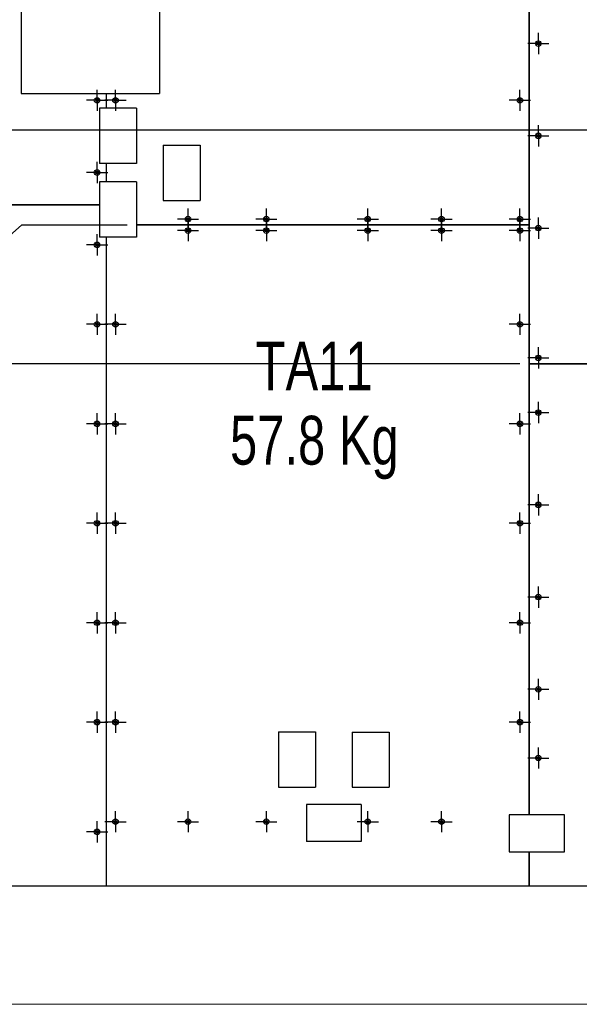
# Model space of a CAD drawing. Header units: millimetres. Extents: x 0 to 1189, y 0 to 841.
# Tile 6 of 18: x 180 to 240, y 621 to 728. Entities that reach past the tile are written whole.
import ezdxf

# ---------------------------------------------------------------- set-up
doc = ezdxf.new("R2010")
doc.units = ezdxf.units.MM
doc.linetypes.add('CENTERX2', pattern=[20.32, 12.7, -2.54, 2.54, -2.54])
for name, color, linetype in [('COTES', 1, 'Continuous'), ('NOTES', 6, 'Continuous'), ('TRAIT-MIXTES', 3, 'CENTERX2')]:
    doc.layers.add(name, color=color, linetype=linetype)
doc.layers.add('TRAIT-FORT', color=4, linetype='Continuous', lineweight=25)
doc.styles.add('SLDTEXTSTYLE0', font='TXT', dxfattribs={"width": 0.75})
doc.dimstyles.new('SLDDIMSTYLE1', dxfattribs={"dimtxt": 3, "dimasz": 2, "dimexe": 0, "dimexo": 0.0625, "dimgap": 0.75, "dimtad": 0, "dimtih": 1, "dimtoh": 1, "dimdec": 0, "dimlfac": 20, "dimrnd": 1e-09, "dimzin": 12, "dimdsep": 46, "dimtxsty": 'SLDTEXTSTYLE0', "dimsah": 1, "dimcen": 0.09, "dimadec": 0, "dimazin": 3, "dimtfac": 1, "dimtdec": 0, "dimtofl": 0, "dimtmove": 0, "dimatfit": 3, "dimfxl": 1, "dimfrac": 2, "dimtolj": 1, "dimtzin": 12, "dimarcsym": 0})

# ---------------------------------------------------------------- blocks, each defined once
blk = doc.blocks.new('_D_10')
at = {"layer": 'COTES', "color": 1, "transparency": 16777216}
for p, q in [((27.15, 726.09), (27.15, 715.99)), ((263, 715.99), (26.15, 715.99)), ((263, 715.99), (268, 710.99)), ((268, 710.99), (290.96, 710.99))]:
    blk.add_line(p, q, dxfattribs=at)
blk.add_solid([(27.15, 715.99), (27.65, 717.99), (26.65, 717.99)], dxfattribs=at)
at = {"layer": 'COTES', "color": 1, "transparency": 16777216, "insert": (17.29, 717.48), "char_height": 3, "attachment_point": 1, "style": 'SLDTEXTSTYLE0'}
blk.add_mtext('1556', dxfattribs=at)
blk = doc.blocks.new('_D_12')
at = {"layer": 'COTES', "color": 1, "transparency": 16777216}
for p, q in [((27.15, 708.36), (27.15, 701.3)), ((174.83, 701.3), (179.83, 705.74)), ((179.83, 705.74), (191.25, 705.74)), ((174.83, 701.3), (26.15, 701.3))]:
    blk.add_line(p, q, dxfattribs=at)
blk.add_solid([(27.15, 701.3), (27.65, 703.3), (26.65, 703.3)], dxfattribs=at)
at = {"layer": 'COTES', "color": 1, "transparency": 16777216, "insert": (17.29, 702.79), "char_height": 3, "attachment_point": 1, "style": 'SLDTEXTSTYLE0'}
blk.add_mtext('1661', dxfattribs=at)
blk = doc.blocks.new('_D_13')
at = {"layer": 'COTES', "color": 1, "transparency": 16777216}
for p, q in [((27.15, 701.3), (27.15, 690.69)), ((233.86, 690.69), (26.15, 690.69))]:
    blk.add_line(p, q, dxfattribs=at)
blk.add_solid([(27.15, 690.69), (27.65, 692.69), (26.65, 692.69)], dxfattribs=at)
at = {"layer": 'COTES', "color": 1, "transparency": 16777216, "insert": (17.29, 692.18), "char_height": 3, "attachment_point": 1, "style": 'SLDTEXTSTYLE0'}
blk.add_mtext('1962', dxfattribs=at)
blk = doc.blocks.new('SW_NOTE_9')
at = {"layer": 'NOTES', "color": 0, "char_height": 5.292, "attachment_point": 2, "style": 'SLDTEXTSTYLE0'}
for s, insert in [('TA11', (8.02, 6.82)), ('57.8 Kg', (8.04, -1.23))]:
    blk.add_mtext(s, dxfattribs=dict(at, insert=insert))
blk = doc.blocks.new('SW_CENTERMARKSYMBOL_32')
at = {"layer": 'TRAIT-MIXTES', "color": 0}
for p, q in [((0, 1), (0, 1.15)), ((-1, 0), (-1.15, 0)), ((0, 0), (-1, 0)), ((0, 0), (0, 1)), ((0, 0), (0, -1)), ((0, 0), (1, 0)), ((1, 0), (1.15, 0)), ((0, -1), (0, -1.15))]:
    blk.add_line(p, q, dxfattribs=at)
blk = doc.blocks.new('SW_CENTERMARKSYMBOL_35')
at = {"layer": 'TRAIT-MIXTES', "color": 0}
for p, q in [((0, 1), (0, 1.15)), ((-1, 0), (-1.15, 0)), ((0, 0), (-1, 0)), ((0, 0), (0, 1)), ((0, 0), (0, -1)), ((0, 0), (1, 0)), ((1, 0), (1.15, 0)), ((0, -1), (0, -1.15))]:
    blk.add_line(p, q, dxfattribs=at)
blk = doc.blocks.new('SW_CENTERMARKSYMBOL_36')
at = {"layer": 'TRAIT-MIXTES', "color": 0}
for p, q in [((0, 1), (0, 1.15)), ((-1, 0), (-1.15, 0)), ((0, 0), (-1, 0)), ((0, 0), (0, 1)), ((0, 0), (0, -1)), ((0, 0), (1, 0)), ((1, 0), (1.15, 0)), ((0, -1), (0, -1.15))]:
    blk.add_line(p, q, dxfattribs=at)
blk = doc.blocks.new('SW_CENTERMARKSYMBOL_37')
at = {"layer": 'TRAIT-MIXTES', "color": 0}
for p, q in [((0, 1), (0, 1.15)), ((-1, 0), (-1.15, 0)), ((0, 0), (-1, 0)), ((0, 0), (0, 1)), ((0, 0), (0, -1)), ((0, 0), (1, 0)), ((1, 0), (1.15, 0)), ((0, -1), (0, -1.15))]:
    blk.add_line(p, q, dxfattribs=at)
blk = doc.blocks.new('SW_CENTERMARKSYMBOL_38')
at = {"layer": 'TRAIT-MIXTES', "color": 0}
for p, q in [((0, 1), (0, 1.15)), ((-1, 0), (-1.15, 0)), ((0, 0), (-1, 0)), ((0, 0), (0, 1)), ((0, 0), (0, -1)), ((0, 0), (1, 0)), ((1, 0), (1.15, 0)), ((0, -1), (0, -1.15))]:
    blk.add_line(p, q, dxfattribs=at)
blk = doc.blocks.new('SW_CENTERMARKSYMBOL_39')
at = {"layer": 'TRAIT-MIXTES', "color": 0}
for p, q in [((0, 1), (0, 1.15)), ((-1, 0), (-1.15, 0)), ((0, 0), (-1, 0)), ((0, 0), (0, 1)), ((0, 0), (0, -1)), ((0, 0), (1, 0)), ((1, 0), (1.15, 0)), ((0, -1), (0, -1.15))]:
    blk.add_line(p, q, dxfattribs=at)
blk = doc.blocks.new('SW_CENTERMARKSYMBOL_40')
at = {"layer": 'TRAIT-MIXTES', "color": 0}
for p, q in [((0, 1), (0, 1.15)), ((-1, 0), (-1.15, 0)), ((0, 0), (-1, 0)), ((0, 0), (0, 1)), ((0, 0), (0, -1)), ((0, 0), (1, 0)), ((1, 0), (1.15, 0)), ((0, -1), (0, -1.15))]:
    blk.add_line(p, q, dxfattribs=at)
blk = doc.blocks.new('SW_CENTERMARKSYMBOL_83')
at = {"layer": 'TRAIT-MIXTES', "color": 0}
for p, q in [((0, 1), (0, 1.15)), ((-1, 0), (-1.15, 0)), ((0, 0), (-1, 0)), ((0, 0), (0, 1)), ((0, 0), (0, -1)), ((0, 0), (1, 0)), ((1, 0), (1.15, 0)), ((0, -1), (0, -1.15))]:
    blk.add_line(p, q, dxfattribs=at)
blk = doc.blocks.new('SW_CENTERMARKSYMBOL_84')
at = {"layer": 'TRAIT-MIXTES', "color": 0}
for p, q in [((0, 1), (0, 1.15)), ((-1, 0), (-1.15, 0)), ((0, 0), (-1, 0)), ((0, 0), (0, 1)), ((0, 0), (0, -1)), ((0, 0), (1, 0)), ((1, 0), (1.15, 0)), ((0, -1), (0, -1.15))]:
    blk.add_line(p, q, dxfattribs=at)
blk = doc.blocks.new('SW_CENTERMARKSYMBOL_85')
at = {"layer": 'TRAIT-MIXTES', "color": 0}
for p, q in [((0, 1), (0, 1.15)), ((-1, 0), (-1.15, 0)), ((0, 0), (-1, 0)), ((0, 0), (0, 1)), ((0, 0), (0, -1)), ((0, 0), (1, 0)), ((1, 0), (1.15, 0)), ((0, -1), (0, -1.15))]:
    blk.add_line(p, q, dxfattribs=at)
blk = doc.blocks.new('SW_CENTERMARKSYMBOL_86')
at = {"layer": 'TRAIT-MIXTES', "color": 0}
for p, q in [((0, 1), (0, 1.15)), ((-1, 0), (-1.15, 0)), ((0, 0), (-1, 0)), ((0, 0), (0, 1)), ((0, 0), (0, -1)), ((0, 0), (1, 0)), ((1, 0), (1.15, 0)), ((0, -1), (0, -1.15))]:
    blk.add_line(p, q, dxfattribs=at)
blk = doc.blocks.new('SW_CENTERMARKSYMBOL_142')
at = {"layer": 'TRAIT-MIXTES', "color": 0}
for p, q in [((0, 1), (0, 1.15)), ((-1, 0), (-1.15, 0)), ((0, 0), (-1, 0)), ((0, 0), (0, 1)), ((0, 0), (0, -1)), ((0, 0), (1, 0)), ((1, 0), (1.15, 0)), ((0, -1), (0, -1.15))]:
    blk.add_line(p, q, dxfattribs=at)
blk = doc.blocks.new('SW_CENTERMARKSYMBOL_143')
at = {"layer": 'TRAIT-MIXTES', "color": 0}
for p, q in [((0, 1), (0, 1.15)), ((-1, 0), (-1.15, 0)), ((0, 0), (-1, 0)), ((0, 0), (0, 1)), ((0, 0), (0, -1)), ((0, 0), (1, 0)), ((1, 0), (1.15, 0)), ((0, -1), (0, -1.15))]:
    blk.add_line(p, q, dxfattribs=at)
blk = doc.blocks.new('SW_CENTERMARKSYMBOL_144')
at = {"layer": 'TRAIT-MIXTES', "color": 0}
for p, q in [((0, 1), (0, 1.15)), ((-1, 0), (-1.15, 0)), ((0, 0), (-1, 0)), ((0, 0), (0, 1)), ((0, 0), (0, -1)), ((0, 0), (1, 0)), ((1, 0), (1.15, 0)), ((0, -1), (0, -1.15))]:
    blk.add_line(p, q, dxfattribs=at)
blk = doc.blocks.new('SW_CENTERMARKSYMBOL_145')
at = {"layer": 'TRAIT-MIXTES', "color": 0}
for p, q in [((0, 1), (0, 1.15)), ((-1, 0), (-1.15, 0)), ((0, 0), (-1, 0)), ((0, 0), (0, 1)), ((0, 0), (0, -1)), ((0, 0), (1, 0)), ((1, 0), (1.15, 0)), ((0, -1), (0, -1.15))]:
    blk.add_line(p, q, dxfattribs=at)
blk = doc.blocks.new('SW_CENTERMARKSYMBOL_146')
at = {"layer": 'TRAIT-MIXTES', "color": 0}
for p, q in [((0, 1), (0, 1.15)), ((-1, 0), (-1.15, 0)), ((0, 0), (-1, 0)), ((0, 0), (0, 1)), ((0, 0), (0, -1)), ((0, 0), (1, 0)), ((1, 0), (1.15, 0)), ((0, -1), (0, -1.15))]:
    blk.add_line(p, q, dxfattribs=at)
blk = doc.blocks.new('SW_CENTERMARKSYMBOL_147')
at = {"layer": 'TRAIT-MIXTES', "color": 0}
for p, q in [((0, 1), (0, 1.15)), ((-1, 0), (-1.15, 0)), ((0, 0), (-1, 0)), ((0, 0), (0, 1)), ((0, 0), (0, -1)), ((0, 0), (1, 0)), ((1, 0), (1.15, 0)), ((0, -1), (0, -1.15))]:
    blk.add_line(p, q, dxfattribs=at)
blk = doc.blocks.new('SW_CENTERMARKSYMBOL_148')
at = {"layer": 'TRAIT-MIXTES', "color": 0}
for p, q in [((0, 1), (0, 1.15)), ((-1, 0), (-1.15, 0)), ((0, 0), (-1, 0)), ((0, 0), (0, 1)), ((0, 0), (0, -1)), ((0, 0), (1, 0)), ((1, 0), (1.15, 0)), ((0, -1), (0, -1.15))]:
    blk.add_line(p, q, dxfattribs=at)
blk = doc.blocks.new('SW_CENTERMARKSYMBOL_149')
at = {"layer": 'TRAIT-MIXTES', "color": 0}
for p, q in [((0, 1), (0, 1.15)), ((-1, 0), (-1.15, 0)), ((0, 0), (-1, 0)), ((0, 0), (0, 1)), ((0, 0), (0, -1)), ((0, 0), (1, 0)), ((1, 0), (1.15, 0)), ((0, -1), (0, -1.15))]:
    blk.add_line(p, q, dxfattribs=at)
blk = doc.blocks.new('SW_CENTERMARKSYMBOL_150')
at = {"layer": 'TRAIT-MIXTES', "color": 0}
for p, q in [((0, 1), (0, 1.15)), ((-1, 0), (-1.15, 0)), ((0, 0), (-1, 0)), ((0, 0), (0, 1)), ((0, 0), (0, -1)), ((0, 0), (1, 0)), ((1, 0), (1.15, 0)), ((0, -1), (0, -1.15))]:
    blk.add_line(p, q, dxfattribs=at)
blk = doc.blocks.new('SW_CENTERMARKSYMBOL_151')
at = {"layer": 'TRAIT-MIXTES', "color": 0}
for p, q in [((0, 1), (0, 1.15)), ((-1, 0), (-1.15, 0)), ((0, 0), (-1, 0)), ((0, 0), (0, 1)), ((0, 0), (0, -1)), ((0, 0), (1, 0)), ((1, 0), (1.15, 0)), ((0, -1), (0, -1.15))]:
    blk.add_line(p, q, dxfattribs=at)
blk = doc.blocks.new('SW_CENTERMARKSYMBOL_152')
at = {"layer": 'TRAIT-MIXTES', "color": 0}
for p, q in [((0, 1), (0, 1.15)), ((-1, 0), (-1.15, 0)), ((0, 0), (-1, 0)), ((0, 0), (0, 1)), ((0, 0), (0, -1)), ((0, 0), (1, 0)), ((1, 0), (1.15, 0)), ((0, -1), (0, -1.15))]:
    blk.add_line(p, q, dxfattribs=at)
blk = doc.blocks.new('SW_CENTERMARKSYMBOL_153')
at = {"layer": 'TRAIT-MIXTES', "color": 0}
for p, q in [((0, 1), (0, 1.15)), ((-1, 0), (-1.15, 0)), ((0, 0), (-1, 0)), ((0, 0), (0, 1)), ((0, 0), (0, -1)), ((0, 0), (1, 0)), ((1, 0), (1.15, 0)), ((0, -1), (0, -1.15))]:
    blk.add_line(p, q, dxfattribs=at)
blk = doc.blocks.new('SW_CENTERMARKSYMBOL_154')
at = {"layer": 'TRAIT-MIXTES', "color": 0}
for p, q in [((0, 1), (0, 1.15)), ((-1, 0), (-1.15, 0)), ((0, 0), (-1, 0)), ((0, 0), (0, 1)), ((0, 0), (0, -1)), ((0, 0), (1, 0)), ((1, 0), (1.15, 0)), ((0, -1), (0, -1.15))]:
    blk.add_line(p, q, dxfattribs=at)
blk = doc.blocks.new('SW_CENTERMARKSYMBOL_155')
at = {"layer": 'TRAIT-MIXTES', "color": 0}
for p, q in [((0, 1), (0, 1.15)), ((-1, 0), (-1.15, 0)), ((0, 0), (-1, 0)), ((0, 0), (0, 1)), ((0, 0), (0, -1)), ((0, 0), (1, 0)), ((1, 0), (1.15, 0)), ((0, -1), (0, -1.15))]:
    blk.add_line(p, q, dxfattribs=at)
blk = doc.blocks.new('SW_CENTERMARKSYMBOL_156')
at = {"layer": 'TRAIT-MIXTES', "color": 0}
for p, q in [((0, 1), (0, 1.15)), ((-1, 0), (-1.15, 0)), ((0, 0), (-1, 0)), ((0, 0), (0, 1)), ((0, 0), (0, -1)), ((0, 0), (1, 0)), ((1, 0), (1.15, 0)), ((0, -1), (0, -1.15))]:
    blk.add_line(p, q, dxfattribs=at)
blk = doc.blocks.new('SW_CENTERMARKSYMBOL_157')
at = {"layer": 'TRAIT-MIXTES', "color": 0}
for p, q in [((0, 1), (0, 1.15)), ((-1, 0), (-1.15, 0)), ((0, 0), (-1, 0)), ((0, 0), (0, 1)), ((0, 0), (0, -1)), ((0, 0), (1, 0)), ((1, 0), (1.15, 0)), ((0, -1), (0, -1.15))]:
    blk.add_line(p, q, dxfattribs=at)
blk = doc.blocks.new('SW_CENTERMARKSYMBOL_158')
at = {"layer": 'TRAIT-MIXTES', "color": 0}
for p, q in [((0, 1), (0, 1.15)), ((-1, 0), (-1.15, 0)), ((0, 0), (-1, 0)), ((0, 0), (0, 1)), ((0, 0), (0, -1)), ((0, 0), (1, 0)), ((1, 0), (1.15, 0)), ((0, -1), (0, -1.15))]:
    blk.add_line(p, q, dxfattribs=at)
blk = doc.blocks.new('SW_CENTERMARKSYMBOL_159')
at = {"layer": 'TRAIT-MIXTES', "color": 0}
for p, q in [((0, 1), (0, 1.15)), ((-1, 0), (-1.15, 0)), ((0, 0), (-1, 0)), ((0, 0), (0, 1)), ((0, 0), (0, -1)), ((0, 0), (1, 0)), ((1, 0), (1.15, 0)), ((0, -1), (0, -1.15))]:
    blk.add_line(p, q, dxfattribs=at)
blk = doc.blocks.new('SW_CENTERMARKSYMBOL_160')
at = {"layer": 'TRAIT-MIXTES', "color": 0}
for p, q in [((0, 1), (0, 1.15)), ((-1, 0), (-1.15, 0)), ((0, 0), (-1, 0)), ((0, 0), (0, 1)), ((0, 0), (0, -1)), ((0, 0), (1, 0)), ((1, 0), (1.15, 0)), ((0, -1), (0, -1.15))]:
    blk.add_line(p, q, dxfattribs=at)
blk = doc.blocks.new('SW_CENTERMARKSYMBOL_161')
at = {"layer": 'TRAIT-MIXTES', "color": 0}
for p, q in [((0, 1), (0, 1.15)), ((-1, 0), (-1.15, 0)), ((0, 0), (-1, 0)), ((0, 0), (0, 1)), ((0, 0), (0, -1)), ((0, 0), (1, 0)), ((1, 0), (1.15, 0)), ((0, -1), (0, -1.15))]:
    blk.add_line(p, q, dxfattribs=at)
blk = doc.blocks.new('SW_CENTERMARKSYMBOL_168')
at = {"layer": 'TRAIT-MIXTES', "color": 0}
for p, q in [((0, 1), (0, 1.15)), ((-1, 0), (-1.15, 0)), ((0, 0), (-1, 0)), ((0, 0), (0, 1)), ((0, 0), (0, -1)), ((0, 0), (1, 0)), ((1, 0), (1.15, 0)), ((0, -1), (0, -1.15))]:
    blk.add_line(p, q, dxfattribs=at)
blk = doc.blocks.new('SW_CENTERMARKSYMBOL_169')
at = {"layer": 'TRAIT-MIXTES', "color": 0}
for p, q in [((0, 1), (0, 1.15)), ((-1, 0), (-1.15, 0)), ((0, 0), (-1, 0)), ((0, 0), (0, 1)), ((0, 0), (0, -1)), ((0, 0), (1, 0)), ((1, 0), (1.15, 0)), ((0, -1), (0, -1.15))]:
    blk.add_line(p, q, dxfattribs=at)
blk = doc.blocks.new('SW_CENTERMARKSYMBOL_170')
at = {"layer": 'TRAIT-MIXTES', "color": 0}
for p, q in [((0, 1), (0, 1.15)), ((-1, 0), (-1.15, 0)), ((0, 0), (-1, 0)), ((0, 0), (0, 1)), ((0, 0), (0, -1)), ((0, 0), (1, 0)), ((1, 0), (1.15, 0)), ((0, -1), (0, -1.15))]:
    blk.add_line(p, q, dxfattribs=at)
blk = doc.blocks.new('SW_CENTERMARKSYMBOL_171')
at = {"layer": 'TRAIT-MIXTES', "color": 0}
for p, q in [((0, 1), (0, 1.15)), ((-1, 0), (-1.15, 0)), ((0, 0), (-1, 0)), ((0, 0), (0, 1)), ((0, 0), (0, -1)), ((0, 0), (1, 0)), ((1, 0), (1.15, 0)), ((0, -1), (0, -1.15))]:
    blk.add_line(p, q, dxfattribs=at)
blk = doc.blocks.new('SW_CENTERMARKSYMBOL_172')
at = {"layer": 'TRAIT-MIXTES', "color": 0}
for p, q in [((0, 1), (0, 1.15)), ((-1, 0), (-1.15, 0)), ((0, 0), (-1, 0)), ((0, 0), (0, 1)), ((0, 0), (0, -1)), ((0, 0), (1, 0)), ((1, 0), (1.15, 0)), ((0, -1), (0, -1.15))]:
    blk.add_line(p, q, dxfattribs=at)
blk = doc.blocks.new('SW_CENTERMARKSYMBOL_173')
at = {"layer": 'TRAIT-MIXTES', "color": 0}
for p, q in [((0, 1), (0, 1.15)), ((-1, 0), (-1.15, 0)), ((0, 0), (-1, 0)), ((0, 0), (0, 1)), ((0, 0), (0, -1)), ((0, 0), (1, 0)), ((1, 0), (1.15, 0)), ((0, -1), (0, -1.15))]:
    blk.add_line(p, q, dxfattribs=at)
blk = doc.blocks.new('SW_CENTERMARKSYMBOL_175')
at = {"layer": 'TRAIT-MIXTES', "color": 0}
for p, q in [((0, 1), (0, 1.15)), ((-1, 0), (-1.15, 0)), ((0, 0), (-1, 0)), ((0, 0), (0, 1)), ((0, 0), (0, -1)), ((0, 0), (1, 0)), ((1, 0), (1.15, 0)), ((0, -1), (0, -1.15))]:
    blk.add_line(p, q, dxfattribs=at)
blk = doc.blocks.new('SW_CENTERMARKSYMBOL_192')
at = {"layer": 'TRAIT-MIXTES', "color": 0}
for p, q in [((0, 1), (0, 1.15)), ((-1, 0), (-1.15, 0)), ((0, 0), (-1, 0)), ((0, 0), (0, 1)), ((0, 0), (0, -1)), ((0, 0), (1, 0)), ((1, 0), (1.15, 0)), ((0, -1), (0, -1.15))]:
    blk.add_line(p, q, dxfattribs=at)
blk = doc.blocks.new('SW_CENTERMARKSYMBOL_193')
at = {"layer": 'TRAIT-MIXTES', "color": 0}
for p, q in [((0, 1), (0, 1.15)), ((-1, 0), (-1.15, 0)), ((0, 0), (-1, 0)), ((0, 0), (0, 1)), ((0, 0), (0, -1)), ((0, 0), (1, 0)), ((1, 0), (1.15, 0)), ((0, -1), (0, -1.15))]:
    blk.add_line(p, q, dxfattribs=at)
blk = doc.blocks.new('SW_CENTERMARKSYMBOL_303')
at = {"layer": 'TRAIT-MIXTES', "color": 0}
for p, q in [((0, 1), (0, 1.15)), ((-1, 0), (-1.15, 0)), ((0, 0), (-1, 0)), ((0, 0), (0, 1)), ((0, 0), (0, -1)), ((0, 0), (1, 0)), ((1, 0), (1.15, 0)), ((0, -1), (0, -1.15))]:
    blk.add_line(p, q, dxfattribs=at)
blk = doc.blocks.new('SW_CENTERMARKSYMBOL_304')
at = {"layer": 'TRAIT-MIXTES', "color": 0}
for p, q in [((0, 1), (0, 1.15)), ((-1, 0), (-1.15, 0)), ((0, 0), (-1, 0)), ((0, 0), (0, 1)), ((0, 0), (0, -1)), ((0, 0), (1, 0)), ((1, 0), (1.15, 0)), ((0, -1), (0, -1.15))]:
    blk.add_line(p, q, dxfattribs=at)
blk = doc.blocks.new('SW_CENTERMARKSYMBOL_305')
at = {"layer": 'TRAIT-MIXTES', "color": 0}
for p, q in [((0, 1), (0, 1.15)), ((-1, 0), (-1.15, 0)), ((0, 0), (-1, 0)), ((0, 0), (0, 1)), ((0, 0), (0, -1)), ((0, 0), (1, 0)), ((1, 0), (1.15, 0)), ((0, -1), (0, -1.15))]:
    blk.add_line(p, q, dxfattribs=at)
blk = doc.blocks.new('SW_CENTERMARKSYMBOL_306')
at = {"layer": 'TRAIT-MIXTES', "color": 0}
for p, q in [((0, 1), (0, 1.15)), ((-1, 0), (-1.15, 0)), ((0, 0), (-1, 0)), ((0, 0), (0, 1)), ((0, 0), (0, -1)), ((0, 0), (1, 0)), ((1, 0), (1.15, 0)), ((0, -1), (0, -1.15))]:
    blk.add_line(p, q, dxfattribs=at)
blk = doc.blocks.new('SW_CENTERMARKSYMBOL_307')
at = {"layer": 'TRAIT-MIXTES', "color": 0}
for p, q in [((0, 1), (0, 1.15)), ((-1, 0), (-1.15, 0)), ((0, 0), (-1, 0)), ((0, 0), (0, 1)), ((0, 0), (0, -1)), ((0, 0), (1, 0)), ((1, 0), (1.15, 0)), ((0, -1), (0, -1.15))]:
    blk.add_line(p, q, dxfattribs=at)

msp = doc.modelspace()

# ---------------------------------------------------------------- linework, layer by layer
at = {"color": 7, "linetype": 'Continuous', "lineweight": 18}
msp.add_line((14.67241, 621.2436), (494.56701, 621.2436), dxfattribs=at)
at = {"layer": 'TRAIT-FORT', "color": 4, "linetype": 'Continuous', "lineweight": 25}
for p, q in [((179.75337, 740.48938), (179.75337, 719.98938)), ((194.75337, 740.48938), (194.75337, 719.98938)), ((234.84837, 735.9182), (234.84837, 705.73988)), ((234.85837, 690.68988), (234.85837, 735.9182)), ((179.75337, 719.98938), (188.99837, 719.98938)), ((188.99837, 719.98938), (188.99837, 718.37678)), ((189.00837, 719.98938), (194.75337, 719.98938)), ((189.00837, 718.37678), (189.00837, 719.98938)), ((188.25687, 718.37678), (188.25687, 712.37678)), ((188.99837, 718.37678), (188.25687, 718.37678)), ((192.25687, 718.37678), (189.00837, 718.37678)), ((192.25687, 718.37678), (192.25687, 712.37678)), ((195.16115, 714.38987), (199.16115, 714.38987)), ((195.16115, 714.38987), (195.16115, 708.38987)), ((199.16115, 714.38987), (199.16115, 708.38987)), ((188.99837, 712.37678), (188.25687, 712.37678)), ((188.99837, 712.37678), (188.99837, 710.40525)), ((192.25687, 712.37678), (189.00837, 712.37678)), ((189.00837, 710.40525), (189.00837, 712.37678)), ((188.25417, 710.40525), (188.25417, 707.90002)), ((188.99837, 710.40525), (188.25417, 710.40525)), ((192.25417, 710.40525), (189.00837, 710.40525)), ((192.25417, 710.40525), (192.25417, 705.73988)), ((188.25417, 707.90002), (154.11025, 707.90002)), ((154.11025, 707.89952), (188.25417, 707.89952)), ((188.25417, 707.89952), (188.25417, 704.40525)), ((195.16115, 708.38987), (199.16115, 708.38987)), ((234.84837, 705.73988), (192.25417, 705.73988)), ((192.25417, 705.73938), (234.84837, 705.73938)), ((192.25417, 705.73938), (192.25417, 704.40525)), ((234.84837, 705.73938), (234.84837, 641.77314)), ((188.99837, 704.40525), (188.25417, 704.40525)), ((188.99837, 704.40525), (188.99837, 634.03938)), ((189.00837, 634.03938), (189.00837, 704.40525)), ((192.25417, 704.40525), (189.00837, 704.40525)), ((291.94837, 690.68988), (234.85837, 690.68988)), ((234.85837, 641.77314), (234.85837, 690.68938)), ((234.85837, 690.68938), (291.94837, 690.68938)), ((207.68895, 650.79482), (207.68895, 644.79482)), ((207.68895, 650.79482), (211.68895, 650.79482)), ((211.68895, 650.79482), (211.68895, 644.79482)), ((215.66288, 650.73705), (215.66288, 644.79348)), ((215.66288, 650.73705), (219.66288, 650.73705)), ((219.66288, 650.73705), (219.66288, 644.79348)), ((207.68895, 644.79482), (211.68895, 644.79482)), ((215.66288, 644.79348), (219.66288, 644.79348)), ((216.64639, 642.88616), (210.70282, 642.88616)), ((210.70282, 642.88616), (210.70282, 638.88616)), ((216.64639, 642.88616), (216.64639, 638.88616)), ((234.84837, 641.77314), (232.70527, 641.77314)), ((232.70527, 641.77314), (232.70527, 637.77314)), ((238.70527, 641.77314), (234.85837, 641.77314)), ((238.70527, 637.77314), (238.70527, 641.77314)), ((216.64639, 638.88616), (210.70282, 638.88616)), ((232.70527, 637.77314), (234.84837, 637.77314)), ((234.84837, 637.77314), (234.84837, 634.03938)), ((234.85837, 634.03938), (234.85837, 637.77314)), ((234.85837, 637.77314), (238.70527, 637.77314)), ((188.99837, 634.03938), (147.90837, 634.03938)), ((234.84837, 634.03938), (189.00837, 634.03938)), ((291.94837, 634.03938), (234.85837, 634.03938))]:
    msp.add_line(p, q, dxfattribs=at)
for centre, radius in [((235.85837, 725.38938), 0.3), ((235.85837, 725.38938), 0.15), ((187.99837, 719.23988), 0.3), ((187.99837, 719.23988), 0.15), ((189.99837, 719.23988), 0.3), ((189.99837, 719.23988), 0.15), ((233.85837, 719.23988), 0.3), ((233.85837, 719.23988), 0.15), ((235.85837, 715.38938), 0.3), ((235.85837, 715.38938), 0.15), ((187.99837, 711.41438), 0.3), ((187.99837, 711.41438), 0.15), ((197.85837, 706.36488), 0.3), ((206.35837, 706.36488), 0.3), ((217.35837, 706.36488), 0.3), ((225.35837, 706.36488), 0.3), ((233.85837, 706.36488), 0.3), ((197.85837, 706.36488), 0.15), ((206.35837, 706.36488), 0.15), ((217.35837, 706.36488), 0.15), ((225.35837, 706.36488), 0.15), ((233.85837, 706.36488), 0.15), ((235.85837, 705.38938), 0.3), ((235.85837, 705.38938), 0.15), ((197.85837, 705.11488), 0.3), ((197.85837, 705.11488), 0.15), ((206.35837, 705.11488), 0.3), ((206.35837, 705.11488), 0.15), ((217.35837, 705.11488), 0.3), ((217.35837, 705.11488), 0.15), ((225.35837, 705.11488), 0.3), ((225.35837, 705.11488), 0.15), ((233.85837, 705.11488), 0.3), ((233.85837, 705.11488), 0.15), ((187.99837, 703.57178), 0.3), ((187.99837, 703.57178), 0.15), ((187.99837, 694.95605), 0.3), ((187.99837, 694.95605), 0.15), ((189.99837, 694.95605), 0.3), ((189.99837, 694.95605), 0.15), ((233.85837, 694.95605), 0.3), ((233.85837, 694.95605), 0.15), ((235.85837, 691.31488), 0.3), ((235.85837, 691.31488), 0.15), ((235.85837, 685.38938), 0.3), ((235.85837, 685.38938), 0.15), ((187.99837, 684.17271), 0.3), ((187.99837, 684.17271), 0.15), ((189.99837, 684.17271), 0.3), ((189.99837, 684.17271), 0.15), ((233.85837, 684.17271), 0.3), ((233.85837, 684.17271), 0.15), ((235.85837, 675.38938), 0.3), ((235.85837, 675.38938), 0.15), ((187.99837, 673.38938), 0.3), ((187.99837, 673.38938), 0.15), ((189.99837, 673.38938), 0.3), ((189.99837, 673.38938), 0.15), ((233.85837, 673.38938), 0.3), ((233.85837, 673.38938), 0.15), ((235.85837, 665.38938), 0.3), ((235.85837, 665.38938), 0.15), ((187.99837, 662.60604), 0.3), ((189.99837, 662.60604), 0.3), ((233.85837, 662.60604), 0.3), ((187.99837, 662.60604), 0.15), ((189.99837, 662.60604), 0.15), ((233.85837, 662.60604), 0.15), ((235.85837, 655.38938), 0.3), ((235.85837, 655.38938), 0.15), ((187.99837, 651.82271), 0.3), ((187.99837, 651.82271), 0.15), ((189.99837, 651.82271), 0.3), ((189.99837, 651.82271), 0.15), ((233.85837, 651.82271), 0.3), ((233.85837, 651.82271), 0.15), ((235.85837, 647.93938), 0.3), ((235.85837, 647.93938), 0.15), ((189.99837, 641.03937), 0.3), ((189.99837, 641.03937), 0.15), ((197.85837, 641.03937), 0.3), ((197.85837, 641.03937), 0.15), ((206.35837, 641.03937), 0.3), ((206.35837, 641.03937), 0.15), ((217.35837, 641.03937), 0.3), ((217.35837, 641.03937), 0.15), ((225.35837, 641.03937), 0.3), ((225.35837, 641.03937), 0.15), ((187.99837, 639.93938), 0.3), ((187.99837, 639.93938), 0.15)]:
    msp.add_circle(centre, radius, dxfattribs=at)

# ---------------------------------------------------------------- block references
at = {"layer": 'NOTES', "color": 211}
msp.add_blockref('SW_NOTE_9', (203.52161, 686.2678), dxfattribs=at)
at = {"layer": 'TRAIT-MIXTES', "color": 3}
for name, p in [('SW_CENTERMARKSYMBOL_86', (235.85837, 725.38938)), ('SW_CENTERMARKSYMBOL_192', (187.99837, 719.23988)), ('SW_CENTERMARKSYMBOL_35', (189.99837, 719.23988)), ('SW_CENTERMARKSYMBOL_32', (233.85837, 719.23988)), ('SW_CENTERMARKSYMBOL_83', (235.85837, 715.38938)), ('SW_CENTERMARKSYMBOL_193', (187.99837, 711.41438)), ('SW_CENTERMARKSYMBOL_37', (197.85837, 706.36488)), ('SW_CENTERMARKSYMBOL_38', (206.35837, 706.36488)), ('SW_CENTERMARKSYMBOL_39', (217.35837, 706.36488)), ('SW_CENTERMARKSYMBOL_40', (225.35837, 706.36488)), ('SW_CENTERMARKSYMBOL_36', (233.85837, 706.36488)), ('SW_CENTERMARKSYMBOL_156', (197.85837, 705.11488)), ('SW_CENTERMARKSYMBOL_155', (206.35837, 705.11488)), ('SW_CENTERMARKSYMBOL_154', (217.35837, 705.11488)), ('SW_CENTERMARKSYMBOL_153', (225.35837, 705.11488)), ('SW_CENTERMARKSYMBOL_152', (233.85837, 705.11488)), ('SW_CENTERMARKSYMBOL_84', (235.85837, 705.38938)), ('SW_CENTERMARKSYMBOL_173', (187.99837, 703.57178)), ('SW_CENTERMARKSYMBOL_172', (187.99837, 694.95605)), ('SW_CENTERMARKSYMBOL_142', (189.99837, 694.95605)), ('SW_CENTERMARKSYMBOL_151', (233.85837, 694.95605)), ('SW_CENTERMARKSYMBOL_85', (235.85837, 691.31488)), ('SW_CENTERMARKSYMBOL_303', (235.85837, 685.38938)), ('SW_CENTERMARKSYMBOL_171', (187.99837, 684.17271)), ('SW_CENTERMARKSYMBOL_143', (189.99837, 684.17271)), ('SW_CENTERMARKSYMBOL_150', (233.85837, 684.17271)), ('SW_CENTERMARKSYMBOL_304', (235.85837, 675.38938)), ('SW_CENTERMARKSYMBOL_170', (187.99837, 673.38938)), ('SW_CENTERMARKSYMBOL_144', (189.99837, 673.38938)), ('SW_CENTERMARKSYMBOL_149', (233.85837, 673.38938)), ('SW_CENTERMARKSYMBOL_305', (235.85837, 665.38938)), ('SW_CENTERMARKSYMBOL_169', (187.99837, 662.60604)), ('SW_CENTERMARKSYMBOL_145', (189.99837, 662.60604)), ('SW_CENTERMARKSYMBOL_148', (233.85837, 662.60604)), ('SW_CENTERMARKSYMBOL_306', (235.85837, 655.38938)), ('SW_CENTERMARKSYMBOL_168', (187.99837, 651.82271)), ('SW_CENTERMARKSYMBOL_146', (189.99837, 651.82271)), ('SW_CENTERMARKSYMBOL_147', (233.85837, 651.82271)), ('SW_CENTERMARKSYMBOL_307', (235.85837, 647.93938)), ('SW_CENTERMARKSYMBOL_157', (189.99837, 641.03937)), ('SW_CENTERMARKSYMBOL_158', (197.85837, 641.03937)), ('SW_CENTERMARKSYMBOL_159', (206.35837, 641.03937)), ('SW_CENTERMARKSYMBOL_160', (217.35837, 641.03937)), ('SW_CENTERMARKSYMBOL_161', (225.35837, 641.03937)), ('SW_CENTERMARKSYMBOL_175', (187.99837, 639.93938))]:
    msp.add_blockref(name, p, dxfattribs=at)

# ---------------------------------------------------------------- dimensions: what is measured, and where the dimension line sits
at = {"layer": 'COTES', "color": 1}
for feature_location, offset, picture, middle in [((291.95837, 710.98938), (-265.805, 5.00248), '_D_10', (21.72004, 715.99186)), ((192.25417, 705.73988), (-166.1008, -4.43906), '_D_12', (21.72004, 701.30082)), ((234.85837, 690.68988), (-208.705, 0), '_D_13', (21.72004, 690.68988))]:
    dim = msp.add_ordinate_dim(feature_location=feature_location, offset=offset, dtype=0, origin=(42.15337, 788.78938), dimstyle='SLDDIMSTYLE1', dxfattribs=at)
    dim.commit()
    dim.dimension.update_dxf_attribs({"geometry": picture, "text_midpoint": middle})

doc.saveas('drawing.dxf')
